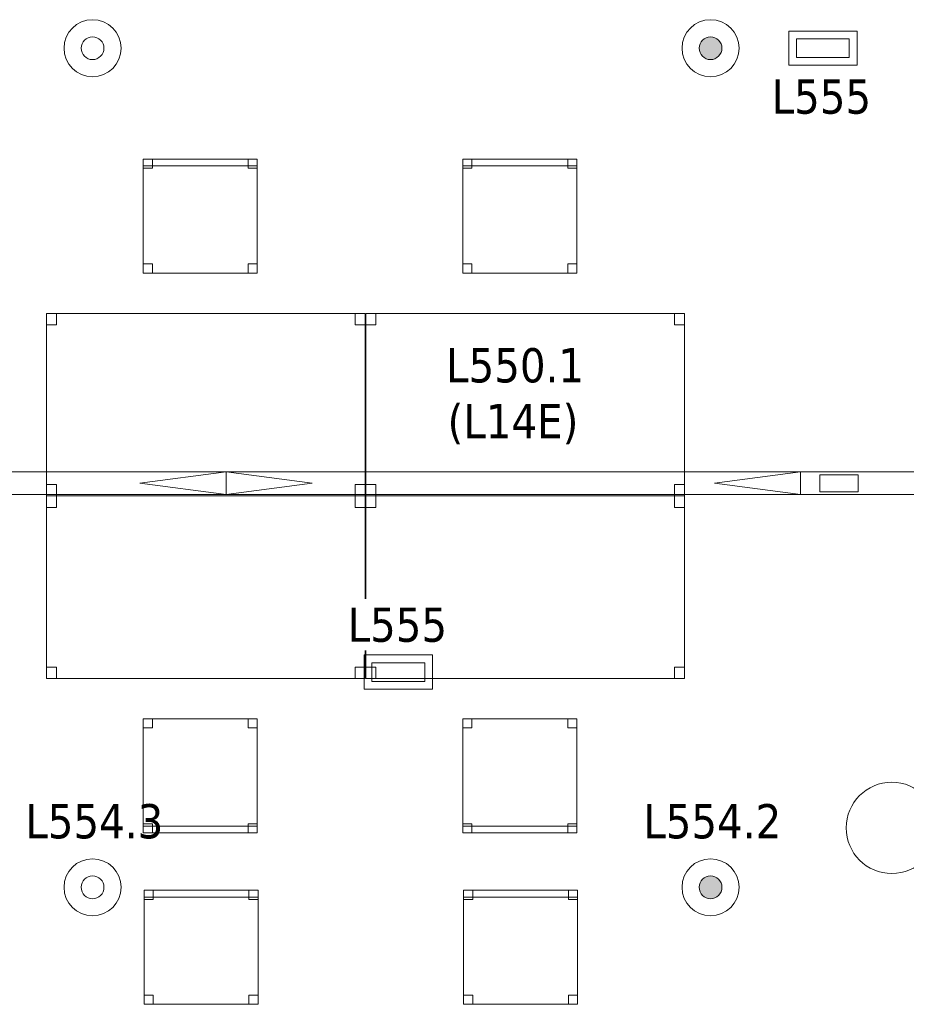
# Model space of a CAD drawing. Header units: metres. Extents: x 397.7 to 427.5, y 12.7 to 28.4.
# Tile 122 of 128: x 417.2 to 421.1, y 17 to 21.3. Entities that reach past the tile are written whole.
import ezdxf

# ---------------------------------------------------------------- set-up
doc = ezdxf.new("R2010")
doc.units = ezdxf.units.M
for name, color, linetype, lineweight in [('02_MOBILIARIO', 7, 'Continuous', 18), ('A-COLS-____-MCUT', 7, 'Continuous', 18), ('A-COLS-____-OTLN', 7, 'Continuous', 18), ('A-DETL-____-MBND', 7, 'Continuous', 18), ('A-DETL-GENF-OTLN', 7, 'Continuous', 18), ('E-LITE-____-IDEN', 7, 'Continuous', 30), ('E-LITE-EQPM-IDEN', 7, 'Continuous', 30)]:
    doc.layers.add(name, color=color, linetype=linetype, lineweight=lineweight)
doc.styles.add('Tahoma_4', font='tahoma.ttf', dxfattribs={"height": 0.15})

# ---------------------------------------------------------------- blocks, each defined once
blk = doc.blocks.new('Family - Taula 140X80_P5-151239-08_ENLLUMENAT_P5')
at = {"layer": 'A-DETL-____-MBND', "color": 253, "true_color": 0xaaaaaa}
for p, q in [((0, 0.8001), (0.0437, 0.8001)), ((0, 0.7501), (0, 0.8001)), ((0.0437, 0.8001), (0, 0.8001)), ((0, 0.8001), (0, 0.7501)), ((0, 0.8001), (1.3973, 0.8001)), ((0, 0), (0, 0.8001)), ((1.3973, 0.8001), (0, 0.8001)), ((0, 0.8001), (0, 0)), ((0.0437, 0.8001), (0.0437, 0.7501)), ((0.0437, 0.7501), (0.0437, 0.8001)), ((1.3536, 0.8001), (1.3973, 0.8001)), ((1.3536, 0.7501), (1.3536, 0.8001)), ((1.3973, 0.8001), (1.3536, 0.8001)), ((1.3536, 0.8001), (1.3536, 0.7501)), ((1.3973, 0.8001), (1.3973, 0.7501)), ((1.3973, 0.7501), (1.3973, 0.8001)), ((1.3973, 0.8001), (1.3973, 0)), ((1.3973, 0), (1.3973, 0.8001)), ((0.0437, 0.7501), (0, 0.7501)), ((0, 0.7501), (0.0437, 0.7501)), ((1.3973, 0.7501), (1.3536, 0.7501)), ((1.3536, 0.7501), (1.3973, 0.7501)), ((0, 0.05), (0.0437, 0.05)), ((0, 0), (0, 0.05)), ((0.0437, 0.05), (0, 0.05)), ((0, 0.05), (0, 0)), ((0.0437, 0.05), (0.0437, 0)), ((0.0437, 0), (0.0437, 0.05)), ((1.3536, 0.05), (1.3973, 0.05)), ((1.3536, 0), (1.3536, 0.05)), ((1.3973, 0.05), (1.3536, 0.05)), ((1.3536, 0.05), (1.3536, 0)), ((1.3973, 0.05), (1.3973, 0)), ((1.3973, 0), (1.3973, 0.05)), ((0, 0), (1.3973, 0)), ((0.0437, 0), (0, 0)), ((0, 0), (0.0437, 0)), ((1.3973, 0), (1.3536, 0)), ((1.3536, 0), (1.3973, 0)), ((1.3973, 0), (0, 0))]:
    blk.add_line(p, q, dxfattribs=at)
blk = doc.blocks.new('Family - Cadira d_Oficina_P5-151253-08_ENLLUMENAT_P5')
at = {"layer": 'A-DETL-____-MBND', "color": 253, "true_color": 0xaaaaaa}
for p, q in [((0, 0.47), (0, 0.5)), ((0, 0.5), (0.5, 0.5)), ((0, 0.5), (0, 0.47)), ((0.5, 0.5), (0, 0.5)), ((0, 0), (0, 0.5)), ((0, 0.5), (0.5, 0.5)), ((0.5, 0.5), (0, 0.5)), ((0, 0.5), (0, 0)), ((0, 0.46), (0, 0.5)), ((0, 0.5), (0.04, 0.5)), ((0, 0.5), (0, 0.46)), ((0.04, 0.5), (0, 0.5)), ((0.04, 0.5), (0.04, 0.46)), ((0.04, 0.46), (0.04, 0.5)), ((0.46, 0.46), (0.46, 0.5)), ((0.46, 0.5), (0.5, 0.5)), ((0.46, 0.5), (0.46, 0.46)), ((0.5, 0.5), (0.46, 0.5)), ((0.5, 0.5), (0.5, 0.47)), ((0.5, 0.47), (0.5, 0.5)), ((0.5, 0.5), (0.5, 0)), ((0.5, 0), (0.5, 0.5)), ((0.5, 0.5), (0.5, 0.46)), ((0.5, 0.46), (0.5, 0.5)), ((0.5, 0.47), (0, 0.47)), ((0, 0.47), (0.5, 0.47)), ((0.04, 0.46), (0, 0.46)), ((0, 0.46), (0.04, 0.46)), ((0.5, 0.46), (0.46, 0.46)), ((0.46, 0.46), (0.5, 0.46)), ((0, 0), (0, 0.04)), ((0, 0.04), (0.04, 0.04)), ((0, 0.04), (0, 0)), ((0.04, 0.04), (0, 0.04)), ((0.5, 0), (0, 0)), ((0.04, 0), (0, 0)), ((0, 0), (0.04, 0)), ((0.04, 0.04), (0.04, 0)), ((0.04, 0), (0.04, 0.04)), ((0.46, 0), (0.46, 0.04)), ((0.46, 0.04), (0.5, 0.04)), ((0.46, 0.04), (0.46, 0)), ((0.5, 0.04), (0.46, 0.04)), ((0.5, 0), (0.46, 0)), ((0.46, 0), (0.5, 0)), ((0.5, 0.04), (0.5, 0)), ((0.5, 0), (0.5, 0.04)), ((0, 0), (0.5, 0))]:
    blk.add_line(p, q, dxfattribs=at)
blk = doc.blocks.new('Family - Cadira d_Oficina_P5-151331-08_ENLLUMENAT_P5')
at = {"layer": 'A-DETL-____-MBND', "color": 253, "true_color": 0xaaaaaa}
for p, q in [((0, 0.46), (0, 0.5)), ((0, 0.5), (0.04, 0.5)), ((0, 0.5), (0, 0.46)), ((0.04, 0.5), (0, 0.5)), ((0, 0.47), (0, 0.5)), ((0, 0.5), (0.5, 0.5)), ((0, 0.5), (0, 0.47)), ((0.5, 0.5), (0, 0.5)), ((0, 0), (0, 0.5)), ((0, 0.5), (0.5, 0.5)), ((0.5, 0.5), (0, 0.5)), ((0, 0.5), (0, 0)), ((0.04, 0.5), (0.04, 0.46)), ((0.04, 0.46), (0.04, 0.5)), ((0.46, 0.46), (0.46, 0.5)), ((0.46, 0.5), (0.5, 0.5)), ((0.46, 0.5), (0.46, 0.46)), ((0.5, 0.5), (0.46, 0.5)), ((0.5, 0.5), (0.5, 0.47)), ((0.5, 0.47), (0.5, 0.5)), ((0.5, 0.5), (0.5, 0)), ((0.5, 0), (0.5, 0.5)), ((0.5, 0.5), (0.5, 0.46)), ((0.5, 0.46), (0.5, 0.5)), ((0.5, 0.47), (0, 0.47)), ((0, 0.47), (0.5, 0.47)), ((0.04, 0.46), (0, 0.46)), ((0, 0.46), (0.04, 0.46)), ((0.5, 0.46), (0.46, 0.46)), ((0.46, 0.46), (0.5, 0.46)), ((0, 0), (0, 0.04)), ((0, 0.04), (0.04, 0.04)), ((0, 0.04), (0, 0)), ((0.04, 0.04), (0, 0.04)), ((0.04, 0), (0, 0)), ((0, 0), (0.04, 0)), ((0.5, 0), (0, 0)), ((0.04, 0.04), (0.04, 0)), ((0.04, 0), (0.04, 0.04)), ((0.46, 0), (0.46, 0.04)), ((0.46, 0.04), (0.5, 0.04)), ((0.46, 0.04), (0.46, 0)), ((0.5, 0.04), (0.46, 0.04)), ((0.5, 0), (0.46, 0)), ((0.46, 0), (0.5, 0)), ((0.5, 0.04), (0.5, 0)), ((0.5, 0), (0.5, 0.04)), ((0, 0), (0.5, 0))]:
    blk.add_line(p, q, dxfattribs=at)
blk = doc.blocks.new('Family - Taula 140X80_P5-151336-08_ENLLUMENAT_P5')
at = {"layer": 'A-DETL-____-MBND', "color": 253, "true_color": 0xaaaaaa}
for p, q in [((0, 0), (0, 0.8001)), ((0, 0.8001), (1.3973, 0.8001)), ((1.3973, 0.8001), (0, 0.8001)), ((0, 0.8001), (0, 0)), ((0, 0.7501), (0, 0.8001)), ((0, 0.8001), (0.0437, 0.8001)), ((0.0437, 0.8001), (0, 0.8001)), ((0, 0.8001), (0, 0.7501)), ((0.0437, 0.8001), (0.0437, 0.7501)), ((0.0437, 0.7501), (0.0437, 0.8001)), ((1.3536, 0.7501), (1.3536, 0.8001)), ((1.3536, 0.8001), (1.3973, 0.8001)), ((1.3973, 0.8001), (1.3536, 0.8001)), ((1.3536, 0.8001), (1.3536, 0.7501)), ((1.3973, 0.8001), (1.3973, 0)), ((1.3973, 0), (1.3973, 0.8001)), ((1.3973, 0.8001), (1.3973, 0.7501)), ((1.3973, 0.7501), (1.3973, 0.8001)), ((0.0437, 0.7501), (0, 0.7501)), ((0, 0.7501), (0.0437, 0.7501)), ((1.3973, 0.7501), (1.3536, 0.7501)), ((1.3536, 0.7501), (1.3973, 0.7501)), ((0, 0), (0, 0.05)), ((0, 0.05), (0.0437, 0.05)), ((0.0437, 0.05), (0, 0.05)), ((0, 0.05), (0, 0)), ((0.0437, 0.05), (0.0437, 0)), ((0.0437, 0), (0.0437, 0.05)), ((1.3536, 0), (1.3536, 0.05)), ((1.3536, 0.05), (1.3973, 0.05)), ((1.3973, 0.05), (1.3536, 0.05)), ((1.3536, 0.05), (1.3536, 0)), ((1.3973, 0.05), (1.3973, 0)), ((1.3973, 0), (1.3973, 0.05)), ((1.3973, 0), (0, 0)), ((0, 0), (1.3973, 0)), ((0.0437, 0), (0, 0)), ((0, 0), (0.0437, 0)), ((1.3973, 0), (1.3536, 0)), ((1.3536, 0), (1.3973, 0))]:
    blk.add_line(p, q, dxfattribs=at)
blk = doc.blocks.new('Family - Cadira d_Oficina_P5-151422-08_ENLLUMENAT_P5')
at = {"layer": 'A-DETL-____-MBND', "color": 253, "true_color": 0xaaaaaa}
for p, q in [((0, 0), (0, 0.5)), ((0, 0.5), (0.5, 0.5)), ((0.5, 0.5), (0, 0.5)), ((0, 0.5), (0, 0)), ((0, 0.46), (0, 0.5)), ((0, 0.5), (0.04, 0.5)), ((0, 0.5), (0, 0.46)), ((0.04, 0.5), (0, 0.5)), ((0, 0.47), (0, 0.5)), ((0, 0.5), (0.5, 0.5)), ((0, 0.5), (0, 0.47)), ((0.5, 0.5), (0, 0.5)), ((0.04, 0.5), (0.04, 0.46)), ((0.04, 0.46), (0.04, 0.5)), ((0.46, 0.46), (0.46, 0.5)), ((0.46, 0.5), (0.5, 0.5)), ((0.46, 0.5), (0.46, 0.46)), ((0.5, 0.5), (0.46, 0.5)), ((0.5, 0.5), (0.5, 0)), ((0.5, 0), (0.5, 0.5)), ((0.5, 0.5), (0.5, 0.46)), ((0.5, 0.46), (0.5, 0.5)), ((0.5, 0.5), (0.5, 0.47)), ((0.5, 0.47), (0.5, 0.5)), ((0.5, 0.47), (0, 0.47)), ((0, 0.47), (0.5, 0.47)), ((0.04, 0.46), (0, 0.46)), ((0, 0.46), (0.04, 0.46)), ((0.5, 0.46), (0.46, 0.46)), ((0.46, 0.46), (0.5, 0.46)), ((0, 0), (0, 0.04)), ((0, 0.04), (0.04, 0.04)), ((0, 0.04), (0, 0)), ((0.04, 0.04), (0, 0.04)), ((0.5, 0), (0, 0)), ((0.04, 0), (0, 0)), ((0, 0), (0.04, 0)), ((0.04, 0.04), (0.04, 0)), ((0.04, 0), (0.04, 0.04)), ((0.46, 0), (0.46, 0.04)), ((0.46, 0.04), (0.5, 0.04)), ((0.46, 0.04), (0.46, 0)), ((0.5, 0.04), (0.46, 0.04)), ((0.5, 0), (0.46, 0)), ((0.46, 0), (0.5, 0)), ((0.5, 0.04), (0.5, 0)), ((0.5, 0), (0.5, 0.04)), ((0, 0), (0.5, 0))]:
    blk.add_line(p, q, dxfattribs=at)
blk = doc.blocks.new('Family - Cadira d_Oficina_P5-151493-08_ENLLUMENAT_P5')
at = {"layer": 'A-DETL-____-MBND', "color": 253, "true_color": 0xaaaaaa}
for p, q in [((0, 0.5), (0.04, 0.5)), ((0, 0.46), (0, 0.5)), ((0.04, 0.5), (0, 0.5)), ((0, 0.5), (0, 0.46)), ((0, 0), (0, 0.5)), ((0, 0.5), (0.5, 0.5)), ((0, 0.5), (0, 0)), ((0.5, 0.5), (0, 0.5)), ((0.04, 0.5), (0.04, 0.46)), ((0.04, 0.46), (0.04, 0.5)), ((0.46, 0.5), (0.5, 0.5)), ((0.46, 0.46), (0.46, 0.5)), ((0.5, 0.5), (0.46, 0.5)), ((0.46, 0.5), (0.46, 0.46)), ((0.5, 0.5), (0.5, 0)), ((0.5, 0), (0.5, 0.5)), ((0.5, 0.5), (0.5, 0.46)), ((0.5, 0.46), (0.5, 0.5)), ((0.04, 0.46), (0, 0.46)), ((0, 0.46), (0.04, 0.46)), ((0.5, 0.46), (0.46, 0.46)), ((0.46, 0.46), (0.5, 0.46)), ((0, 0.04), (0.04, 0.04)), ((0, 0), (0, 0.04)), ((0.04, 0.04), (0, 0.04)), ((0, 0.04), (0, 0)), ((0, 0.03), (0.5, 0.03)), ((0, 0), (0, 0.03)), ((0.5, 0.03), (0, 0.03)), ((0, 0.03), (0, 0)), ((0.04, 0), (0, 0)), ((0, 0), (0.04, 0)), ((0.5, 0), (0, 0)), ((0, 0), (0.5, 0)), ((0.5, 0), (0, 0)), ((0.04, 0.04), (0.04, 0)), ((0.04, 0), (0.04, 0.04)), ((0.46, 0.04), (0.5, 0.04)), ((0.46, 0), (0.46, 0.04)), ((0.5, 0.04), (0.46, 0.04)), ((0.46, 0.04), (0.46, 0)), ((0.5, 0.04), (0.5, 0)), ((0.5, 0), (0.5, 0.04)), ((0.5, 0.03), (0.5, 0)), ((0.5, 0), (0.5, 0.03)), ((0, 0), (0.5, 0)), ((0.5, 0), (0.46, 0)), ((0.46, 0), (0.5, 0))]:
    blk.add_line(p, q, dxfattribs=at)
blk = doc.blocks.new('Family - Pilar P5-151517-08_ENLLUMENAT_P5')
at = {"layer": 'A-COLS-____-MCUT', "color": 253, "true_color": 0xaaaaaa}
for start, end in [(360, 180), (180, 360)]:
    blk.add_arc((0.2, 0.2), 0.2, start, end, dxfattribs=at)
at = {"layer": 'A-COLS-____-OTLN', "color": 253, "true_color": 0xaaaaaa}
for start, end in [(360, 180), (180, 360)]:
    blk.add_arc((0.2, 0.2), 0.2, start, end, dxfattribs=at)
blk = doc.blocks.new('Family - Taula 140X80_P5-151527-08_ENLLUMENAT_P5')
at = {"layer": 'A-DETL-____-MBND', "color": 253, "true_color": 0xaaaaaa}
for p, q in [((0, 0.8001), (1.3973, 0.8001)), ((0, 0), (0, 0.8001)), ((1.3973, 0.8001), (0, 0.8001)), ((0, 0.8001), (0, 0)), ((0, 0.8001), (0.0437, 0.8001)), ((0, 0.7501), (0, 0.8001)), ((0.0437, 0.8001), (0, 0.8001)), ((0, 0.8001), (0, 0.7501)), ((0.0437, 0.8001), (0.0437, 0.7501)), ((0.0437, 0.7501), (0.0437, 0.8001)), ((1.3536, 0.8001), (1.3973, 0.8001)), ((1.3536, 0.7501), (1.3536, 0.8001)), ((1.3973, 0.8001), (1.3536, 0.8001)), ((1.3536, 0.8001), (1.3536, 0.7501)), ((1.3973, 0.8001), (1.3973, 0.7501)), ((1.3973, 0.7501), (1.3973, 0.8001)), ((1.3973, 0.8001), (1.3973, 0)), ((1.3973, 0), (1.3973, 0.8001)), ((0.0437, 0.7501), (0, 0.7501)), ((0, 0.7501), (0.0437, 0.7501)), ((1.3973, 0.7501), (1.3536, 0.7501)), ((1.3536, 0.7501), (1.3973, 0.7501)), ((0, 0.05), (0.0437, 0.05)), ((0, 0), (0, 0.05)), ((0.0437, 0.05), (0, 0.05)), ((0, 0.05), (0, 0)), ((0.0437, 0.05), (0.0437, 0)), ((0.0437, 0), (0.0437, 0.05)), ((1.3536, 0.05), (1.3973, 0.05)), ((1.3536, 0), (1.3536, 0.05)), ((1.3973, 0.05), (1.3536, 0.05)), ((1.3536, 0.05), (1.3536, 0)), ((1.3973, 0.05), (1.3973, 0)), ((1.3973, 0), (1.3973, 0.05)), ((0.0437, 0), (0, 0)), ((0, 0), (0.0437, 0)), ((0, 0), (1.3973, 0)), ((1.3973, 0), (1.3536, 0)), ((1.3536, 0), (1.3973, 0)), ((1.3973, 0), (0, 0))]:
    blk.add_line(p, q, dxfattribs=at)
blk = doc.blocks.new('Family - Cadira d_Oficina_P5-151664-08_ENLLUMENAT_P5')
at = {"layer": 'A-DETL-____-MBND', "color": 253, "true_color": 0xaaaaaa}
for p, q in [((0, 0.46), (0, 0.5)), ((0, 0.5), (0.04, 0.5)), ((0, 0.5), (0, 0.46)), ((0.04, 0.5), (0, 0.5)), ((0, 0.47), (0, 0.5)), ((0, 0.5), (0.5, 0.5)), ((0, 0.5), (0, 0.47)), ((0.5, 0.5), (0, 0.5)), ((0, 0), (0, 0.5)), ((0, 0.5), (0.5, 0.5)), ((0.5, 0.5), (0, 0.5)), ((0, 0.5), (0, 0)), ((0.04, 0.5), (0.04, 0.46)), ((0.04, 0.46), (0.04, 0.5)), ((0.46, 0.46), (0.46, 0.5)), ((0.46, 0.5), (0.5, 0.5)), ((0.46, 0.5), (0.46, 0.46)), ((0.5, 0.5), (0.46, 0.5)), ((0.5, 0.5), (0.5, 0.47)), ((0.5, 0.47), (0.5, 0.5)), ((0.5, 0.5), (0.5, 0.46)), ((0.5, 0.46), (0.5, 0.5)), ((0.5, 0.5), (0.5, 0)), ((0.5, 0), (0.5, 0.5)), ((0.5, 0.47), (0, 0.47)), ((0, 0.47), (0.5, 0.47)), ((0.04, 0.46), (0, 0.46)), ((0, 0.46), (0.04, 0.46)), ((0.5, 0.46), (0.46, 0.46)), ((0.46, 0.46), (0.5, 0.46)), ((0, 0), (0, 0.04)), ((0, 0.04), (0.04, 0.04)), ((0, 0.04), (0, 0)), ((0.04, 0.04), (0, 0.04)), ((0.5, 0), (0, 0)), ((0.04, 0), (0, 0)), ((0, 0), (0.04, 0)), ((0.04, 0.04), (0.04, 0)), ((0.04, 0), (0.04, 0.04)), ((0.46, 0), (0.46, 0.04)), ((0.46, 0.04), (0.5, 0.04)), ((0.46, 0.04), (0.46, 0)), ((0.5, 0.04), (0.46, 0.04)), ((0.5, 0), (0.46, 0)), ((0.46, 0), (0.5, 0)), ((0.5, 0.04), (0.5, 0)), ((0.5, 0), (0.5, 0.04)), ((0, 0), (0.5, 0))]:
    blk.add_line(p, q, dxfattribs=at)
blk = doc.blocks.new('Family - Taula 140X80_P5-151694-08_ENLLUMENAT_P5')
at = {"layer": 'A-DETL-____-MBND', "color": 253, "true_color": 0xaaaaaa}
for p, q in [((0, 0.7501), (0, 0.8001)), ((0, 0.8001), (0.0437, 0.8001)), ((0.0437, 0.8001), (0, 0.8001)), ((0, 0.8001), (0, 0.7501)), ((0, 0), (0, 0.8001)), ((0, 0.8001), (1.3973, 0.8001)), ((1.3973, 0.8001), (0, 0.8001)), ((0, 0.8001), (0, 0)), ((0.0437, 0.8001), (0.0437, 0.7501)), ((0.0437, 0.7501), (0.0437, 0.8001)), ((1.3536, 0.7501), (1.3536, 0.8001)), ((1.3536, 0.8001), (1.3973, 0.8001)), ((1.3973, 0.8001), (1.3536, 0.8001)), ((1.3536, 0.8001), (1.3536, 0.7501)), ((1.3973, 0.8001), (1.3973, 0.7501)), ((1.3973, 0.7501), (1.3973, 0.8001)), ((1.3973, 0.8001), (1.3973, 0)), ((1.3973, 0), (1.3973, 0.8001)), ((0.0437, 0.7501), (0, 0.7501)), ((0, 0.7501), (0.0437, 0.7501)), ((1.3973, 0.7501), (1.3536, 0.7501)), ((1.3536, 0.7501), (1.3973, 0.7501)), ((0, 0), (0, 0.05)), ((0, 0.05), (0.0437, 0.05)), ((0.0437, 0.05), (0, 0.05)), ((0, 0.05), (0, 0)), ((0.0437, 0.05), (0.0437, 0)), ((0.0437, 0), (0.0437, 0.05)), ((1.3536, 0), (1.3536, 0.05)), ((1.3536, 0.05), (1.3973, 0.05)), ((1.3973, 0.05), (1.3536, 0.05)), ((1.3536, 0.05), (1.3536, 0)), ((1.3973, 0.05), (1.3973, 0)), ((1.3973, 0), (1.3973, 0.05)), ((0.0437, 0), (0, 0)), ((0, 0), (0.0437, 0)), ((1.3973, 0), (0, 0)), ((0, 0), (1.3973, 0)), ((1.3973, 0), (1.3536, 0)), ((1.3536, 0), (1.3973, 0))]:
    blk.add_line(p, q, dxfattribs=at)
blk = doc.blocks.new('Family - Cadira d_Oficina_P5-151752-08_ENLLUMENAT_P5')
at = {"layer": 'A-DETL-____-MBND', "color": 253, "true_color": 0xaaaaaa}
for p, q in [((0, 0), (0, 0.5)), ((0, 0.5), (0.5, 0.5)), ((0, 0.5), (0, 0)), ((0.5, 0.5), (0, 0.5)), ((0, 0.5), (0.04, 0.5)), ((0, 0.46), (0, 0.5)), ((0.04, 0.5), (0, 0.5)), ((0, 0.5), (0, 0.46)), ((0.04, 0.5), (0.04, 0.46)), ((0.04, 0.46), (0.04, 0.5)), ((0.46, 0.5), (0.5, 0.5)), ((0.46, 0.46), (0.46, 0.5)), ((0.5, 0.5), (0.46, 0.5)), ((0.46, 0.5), (0.46, 0.46)), ((0.5, 0.5), (0.5, 0)), ((0.5, 0), (0.5, 0.5)), ((0.5, 0.5), (0.5, 0.46)), ((0.5, 0.46), (0.5, 0.5)), ((0.04, 0.46), (0, 0.46)), ((0, 0.46), (0.04, 0.46)), ((0.5, 0.46), (0.46, 0.46)), ((0.46, 0.46), (0.5, 0.46)), ((0, 0.04), (0.04, 0.04)), ((0, 0), (0, 0.04)), ((0.04, 0.04), (0, 0.04)), ((0, 0.04), (0, 0)), ((0, 0.03), (0.5, 0.03)), ((0, 0), (0, 0.03)), ((0.5, 0.03), (0, 0.03)), ((0, 0.03), (0, 0)), ((0.04, 0), (0, 0)), ((0, 0), (0.04, 0)), ((0.5, 0), (0, 0)), ((0, 0), (0.5, 0)), ((0.5, 0), (0, 0)), ((0.04, 0.04), (0.04, 0)), ((0.04, 0), (0.04, 0.04)), ((0.46, 0.04), (0.5, 0.04)), ((0.46, 0), (0.46, 0.04)), ((0.5, 0.04), (0.46, 0.04)), ((0.46, 0.04), (0.46, 0)), ((0.5, 0.04), (0.5, 0)), ((0.5, 0), (0.5, 0.04)), ((0.5, 0.03), (0.5, 0)), ((0.5, 0), (0.5, 0.03)), ((0, 0), (0.5, 0)), ((0.5, 0), (0.46, 0)), ((0.46, 0), (0.5, 0))]:
    blk.add_line(p, q, dxfattribs=at)
blk = doc.blocks.new('LONDR55-XX_ZZ-ARQ-CAA-M3D-Londres55_ifc-1-08_ENLLUMENAT_P5')
at = {"layer": '02_MOBILIARIO', "color": 253, "lineweight": 18, "true_color": 0xaaaaaa}
for name, p in [('Family - Cadira d_Oficina_P5-151422-08_ENLLUMENAT_P5', (417.7096, 20.231)), ('Family - Cadira d_Oficina_P5-151664-08_ENLLUMENAT_P5', (419.1108, 20.231)), ('Family - Taula 140X80_P5-151239-08_ENLLUMENAT_P5', (417.2846, 19.2543)), ('Family - Taula 140X80_P5-151527-08_ENLLUMENAT_P5', (418.6858, 19.2543)), ('Family - Taula 140X80_P5-151336-08_ENLLUMENAT_P5', (417.2846, 18.4542)), ('Family - Taula 140X80_P5-151694-08_ENLLUMENAT_P5', (418.6858, 18.4542)), ('Family - Cadira d_Oficina_P5-151493-08_ENLLUMENAT_P5', (417.7096, 17.7775)), ('Family - Cadira d_Oficina_P5-151752-08_ENLLUMENAT_P5', (419.1108, 17.7775)), ('Family - Cadira d_Oficina_P5-151331-08_ENLLUMENAT_P5', (417.7129, 17.0263)), ('Family - Cadira d_Oficina_P5-151253-08_ENLLUMENAT_P5', (419.1141, 17.0263))]:
    blk.add_blockref(name, p, dxfattribs=at)
at = {"layer": 'A-COLS-____-OTLN', "color": 253, "lineweight": 18, "true_color": 0xaaaaaa}
blk.add_blockref('Family - Pilar P5-151517-08_ENLLUMENAT_P5', (420.792, 17.5995), dxfattribs=at)
blk = doc.blocks.new('ZYR_06_02_02 Down Superficie - L 03-326956-08_ENLLUMENAT_P5')
at = {"layer": 'A-DETL-GENF-OTLN', "color": 92, "true_color": 0x00c400}
for radius in [0.125, 0.05]:
    blk.add_circle((0, 0), radius, dxfattribs=at)
blk = doc.blocks.new('ZYR_06_02_02 Down Superficie - L 03 D-326958-08_ENLLUMENAT_P5')
at = {"layer": 'A-DETL-GENF-OTLN', "true_color": 0x00c400}
blk.add_hatch(color=92, dxfattribs=at).paths.add_polyline_path([(0, -0.05), (0.0129, -0.0483), (0.025, -0.0433), (0.0354, -0.0354), (0.0433, -0.025), (0.0483, -0.0129), (0.05, 0), (0.0483, 0.0129), (0.0433, 0.025), (0.0354, 0.0354), (0.025, 0.0433), (0.0129, 0.0483), (0, 0.05), (-0.0129, 0.0483), (-0.025, 0.0433), (-0.0354, 0.0354), (-0.0433, 0.025), (-0.0483, 0.0129), (-0.05, 0), (-0.0483, -0.0129), (-0.0433, -0.025), (-0.0354, -0.0354), (-0.025, -0.0433), (-0.0129, -0.0483)])
at = {"layer": 'A-DETL-GENF-OTLN', "color": 92, "true_color": 0x00c400}
for radius in [0.125, 0.05]:
    blk.add_circle((0, 0), radius, dxfattribs=at)
for start, end in [(360, 180), (180, 360)]:
    blk.add_arc((0, 0), 0.05, start, end, dxfattribs=at)
blk = doc.blocks.new('ZYR_06_02_05 LLuminària Suspesa - L 14 E-850698-08_ENLLUMENAT_P5')
at = {"layer": 'A-DETL-GENF-OTLN', "color": 92, "true_color": 0x00c400}
for p, q in [((-1.26, 0.05), (1.26, 0.05)), ((-1.26, -0.05), (-1.26, 0.05)), ((-1.26, 0.05), (-0.882, 0)), ((0.882, 0), (1.26, 0.05)), ((1.26, 0.05), (1.26, -0.05)), ((-0.882, 0), (-1.26, -0.05)), ((0.882, 0), (1.26, -0.05)), ((1.26, -0.05), (-1.26, -0.05))]:
    blk.add_line(p, q, dxfattribs=at)
blk = doc.blocks.new('ZYR_06_02_05 LLuminària Suspesa - L 12 ED-850700-08_ENLLUMENAT_P5')
at = {"layer": 'A-DETL-GENF-OTLN', "color": 92, "true_color": 0x00c400}
for p, q in [((-0.84, 0.05), (0.84, 0.05)), ((-0.84, -0.05), (-0.84, 0.05)), ((0.84, 0.05), (0.84, -0.05)), ((-0.756, 0.0375), (-0.588, 0.0375)), ((-0.756, -0.0375), (-0.756, 0.0375)), ((-0.588, 0.0375), (-0.588, -0.0375)), ((0.588, 0.0375), (0.756, 0.0375)), ((0.588, -0.0375), (0.588, 0.0375)), ((0.756, 0.0375), (0.756, -0.0375)), ((-0.588, -0.0375), (-0.756, -0.0375)), ((0.756, -0.0375), (0.588, -0.0375)), ((0.84, -0.05), (-0.84, -0.05))]:
    blk.add_line(p, q, dxfattribs=at)
blk = doc.blocks.new('ZYR_06_03 Emer Sostre Rect - 01 Emergencia Superficie 01-829055-08_ENLLUMENAT_P5')
at = {"layer": 'A-DETL-GENF-OTLN', "color": 6, "true_color": 0xff00ff}
for p, q in [((-0.15, 0.075), (0.15, 0.075)), ((-0.15, -0.075), (-0.15, 0.075)), ((0.15, 0.075), (0.15, -0.075)), ((-0.1157, 0.0407), (0.1157, 0.0407)), ((-0.1157, -0.0407), (-0.1157, 0.0407)), ((0.1157, 0.0407), (0.1157, -0.0407)), ((0.1157, -0.0407), (-0.1157, -0.0407)), ((0.15, -0.075), (-0.15, -0.075))]:
    blk.add_line(p, q, dxfattribs=at)

msp = doc.modelspace()

# ---------------------------------------------------------------- block references
at = {"lineweight": 5}
msp.add_blockref('LONDR55-XX_ZZ-ARQ-CAA-M3D-Londres55_ifc-1-08_ENLLUMENAT_P5', (0, 0), dxfattribs=at)
at = {"layer": 'A-DETL-GENF-OTLN', "color": 92, "true_color": 0x00c400}
for name, p in [('ZYR_06_02_02 Down Superficie - L 03-326956-08_ENLLUMENAT_P5', (417.4871, 21.2166)), ('ZYR_06_02_02 Down Superficie - L 03 D-326958-08_ENLLUMENAT_P5', (420.1971, 21.2166)), ('ZYR_06_02_05 LLuminària Suspesa - L 14 E-850698-08_ENLLUMENAT_P5', (416.8124, 19.31)), ('ZYR_06_02_05 LLuminària Suspesa - L 14 E-850698-08_ENLLUMENAT_P5', (419.3324, 19.31)), ('ZYR_06_02_05 LLuminària Suspesa - L 12 ED-850700-08_ENLLUMENAT_P5', (421.4324, 19.31)), ('ZYR_06_02_02 Down Superficie - L 03-326956-08_ENLLUMENAT_P5', (417.4871, 17.5391)), ('ZYR_06_02_02 Down Superficie - L 03 D-326958-08_ENLLUMENAT_P5', (420.1971, 17.5391))]:
    msp.add_blockref(name, p, dxfattribs=at)
at = {"layer": 'A-DETL-GENF-OTLN', "color": 6, "true_color": 0xff00ff}
for p in [(420.6901, 21.2166), (418.8281, 18.4823)]:
    msp.add_blockref('ZYR_06_03 Emer Sostre Rect - 01 Emergencia Superficie 01-829055-08_ENLLUMENAT_P5', p, dxfattribs=at)

# ---------------------------------------------------------------- texts
at = {"layer": 'E-LITE-EQPM-IDEN', "char_height": 0.15, "attachment_point": 1, "style": 'Tahoma_4'}
for s, insert, width in [('L550.1', (419.0374, 19.9021), 0.721519), ('(L14E)', (419.044, 19.6573), 0.705485), ('L554.3', (417.1921, 17.9037), 0.721519), ('L554.2', (419.9021, 17.9037), 0.721519)]:
    msp.add_mtext(s, dxfattribs=dict(at, insert=insert, width=width))

# ---------------------------------------------------------------- next in the draw order: texts
at = {"layer": 'E-LITE-____-IDEN', "char_height": 0.15, "width": 0.517088, "attachment_point": 1, "style": 'Tahoma_4', "bg_fill": 3, "box_fill_scale": 1.25, "bg_fill_color": 256, "bg_fill_true_color": 13158600, "bg_fill_transparency": 0}
for insert in [(420.4651, 21.0798), (418.6055, 18.7653)]:
    msp.add_mtext('L555', dxfattribs=dict(at, insert=insert))

doc.saveas('drawing.dxf')
